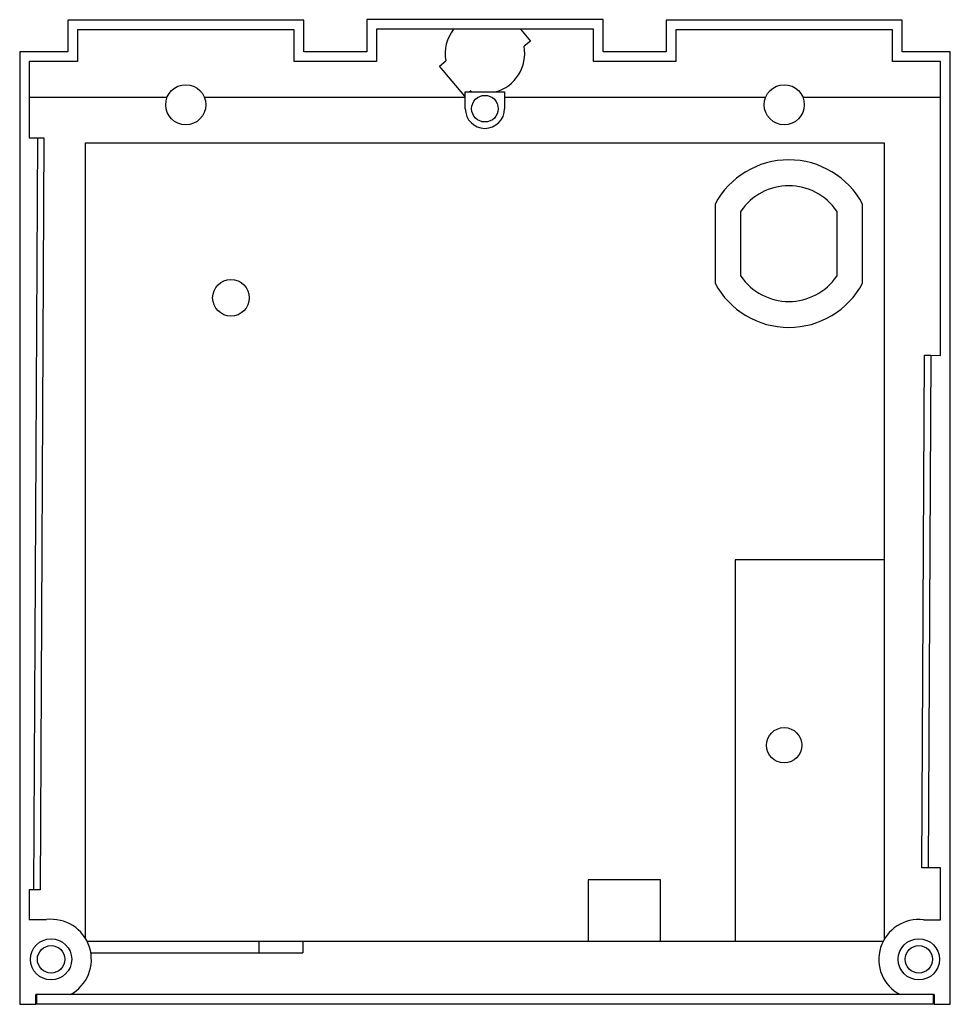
# Model space of a CAD drawing. Header units: millimetres. Extents: x 19 to 159, y 50 to 198.
import ezdxf

# ---------------------------------------------------------------- set-up
doc = ezdxf.new("R2010")
doc.units = ezdxf.units.MM
doc.header["$LTSCALE"] = 16.237949
doc.layers.get('0').update_dxf_attribs({"linetype": 'CONTINUOUS'})

msp = doc.modelspace()

# ---------------------------------------------------------------- linework, layer by layer
at = {"color": 7, "linetype": 'Continuous'}
for p, q in [((26.54, 198.05), (26.54, 193.3)), ((62.04, 198.05), (26.54, 198.05)), ((62.04, 193.3), (62.04, 198.05)), ((71.54, 198.15), (71.54, 193.3)), ((107.04, 198.15), (71.54, 198.15)), ((107.04, 193.3), (107.04, 198.15)), ((116.54, 198.05), (116.54, 193.3)), ((152.03, 198.05), (116.54, 198.05)), ((152.03, 193.3), (152.03, 198.05)), ((27.99, 196.6), (27.99, 191.85)), ((60.59, 196.6), (27.99, 196.6)), ((60.59, 191.85), (60.59, 196.6)), ((72.99, 196.7), (72.99, 191.85)), ((105.59, 196.7), (72.99, 196.7)), ((94.65, 196.7), (96.12, 194.94)), ((105.59, 191.85), (105.59, 196.7)), ((117.99, 196.6), (117.99, 191.85)), ((150.58, 196.6), (117.99, 196.6)), ((150.58, 191.85), (150.58, 196.6)), ((96.12, 194.94), (95.16, 194.14)), ((19.31, 193.3), (19.31, 50.05)), ((26.54, 193.3), (19.31, 193.3)), ((71.54, 193.3), (62.04, 193.3)), ((116.54, 193.3), (107.04, 193.3)), ((159.26, 193.3), (152.03, 193.3)), ((159.26, 50.05), (159.26, 193.3)), ((20.76, 191.85), (20.76, 180.38)), ((27.99, 191.85), (20.76, 191.85)), ((72.99, 191.85), (60.59, 191.85)), ((82.44, 191.17), (83.4, 191.97)), ((86.24, 186.65), (82.44, 191.17)), ((117.99, 191.85), (105.59, 191.85)), ((157.81, 191.85), (150.58, 191.85)), ((157.81, 147.65), (157.81, 191.85)), ((86.32, 187.28), (92.24, 187.29)), ((86.32, 184.76), (86.32, 187.28)), ((87.19, 187.45), (86.98, 187.28)), ((92.24, 187.29), (92.24, 184.76)), ((20.76, 186.48), (41.48, 186.48)), ((47.09, 186.48), (86.24, 186.48)), ((92.24, 186.48), (131.48, 186.48)), ((137.09, 186.48), (157.81, 186.48)), ((20.76, 180.38), (22.96, 180.37)), ((21.44, 67.26), (22.03, 180.37)), ((22.96, 180.37), (22.37, 67.25)), ((29.23, 59.9), (29.23, 179.61)), ((29.23, 179.61), (149.33, 179.61)), ((149.33, 179.61), (149.33, 59.84)), ((123.88, 170.42), (123.88, 158.49)), ((146.08, 158.49), (146.08, 170.42)), ((127.78, 159.57), (127.78, 169.34)), ((142.18, 169.34), (142.18, 159.57)), ((154.99, 70.56), (155.39, 147.66)), ((155.39, 147.66), (156.32, 147.66)), ((156.32, 147.66), (155.91, 70.56)), ((156.32, 147.66), (157.81, 147.65)), ((149.33, 116.91), (126.93, 116.91)), ((126.93, 116.91), (126.93, 59.51)), ((157.81, 70.55), (154.99, 70.56)), ((157.81, 62.75), (157.81, 70.55)), ((115.66, 68.79), (104.8, 68.79)), ((104.8, 68.79), (104.8, 59.51)), ((115.66, 59.51), (115.66, 68.79)), ((20.76, 67.26), (20.76, 62.79)), ((22.37, 67.25), (20.76, 67.26)), ((20.76, 62.79), (23.33, 62.79)), ((155.24, 62.75), (157.81, 62.75)), ((149.15, 59.51), (29.45, 59.51)), ((55.31, 57.81), (55.31, 59.51)), ((61.89, 59.51), (61.89, 57.81)), ((30.01, 57.81), (61.89, 57.81)), ((21.75, 50.05), (21.75, 51.51)), ((26.95, 51.51), (21.75, 51.51)), ((21.83, 51.55), (21.83, 50.05)), ((151.62, 51.5), (27.02, 51.5)), ((156.83, 51.51), (151.69, 51.51)), ((156.74, 50.05), (156.74, 51.55)), ((156.83, 51.51), (156.83, 50.05)), ((19.31, 50.05), (21.75, 50.05)), ((156.74, 50.05), (21.83, 50.05)), ((156.83, 50.05), (159.26, 50.05))]:
    msp.add_line(p, q, dxfattribs=at)
for centre, radius in [((44.29, 185.35), 3.02), ((134.29, 185.35), 3.02), ((89.28, 184.76), 2), ((51.08, 156.31), 2.75), ((134.28, 89.01), 2.65), ((24.03, 56.81), 3.1), ((154.53, 56.81), 3.1), ((24.03, 56.81), 2.06), ((154.53, 56.81), 2.06)]:
    msp.add_circle(centre, radius, dxfattribs=at)
for centre, radius, start, end in [((89.28, 193.06), 5.98, 142.5048, 190.4416), ((89.28, 193.06), 5.98, 285.1428, 10.4416), ((89.28, 184.76), 2.96, 180, 360), ((134.98, 164.46), 12.6, 28.2387, 151.7613), ((134.98, 164.46), 8.7, 34.1458, 145.8542), ((134.98, 164.46), 12.6, 208.2387, 331.7613), ((134.98, 164.46), 8.7, 214.1458, 325.8542), ((24.06, 56.8), 6.03, 298.4611, 97.0042), ((154.5, 56.8), 5.99, 82.8801, 242.2811)]:
    msp.add_arc(centre, radius, start, end, dxfattribs=at)

doc.saveas('drawing.dxf')
